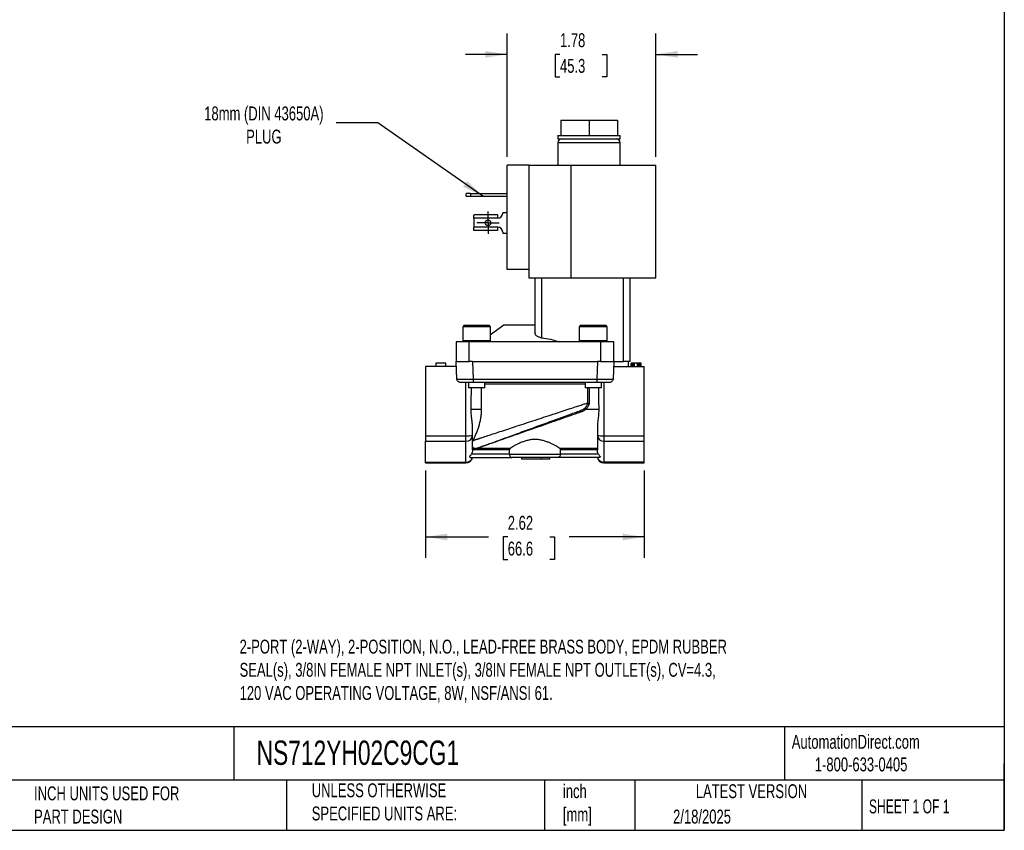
# Model space of a CAD drawing. Header units: inches. Extents: x 0.5 to 21.5, y 0.5 to 16.5.
# Tile 2 of 3: x 9.7 to 21.5, y 0.5 to 10.2. Entities that reach past the tile are written whole.
import ezdxf

# ---------------------------------------------------------------- set-up
doc = ezdxf.new("R2010")
doc.units = ezdxf.units.IN
doc.header["$LTSCALE"] = 2
doc.header["$MEASUREMENT"] = 0
doc.linetypes.add('SLD-Center', pattern=[0.75, 0.6, -0.05, 0.05, -0.05])
doc.linetypes.add('SLD-Solid', pattern=[0])
doc.layers.add('CENTER', color=40, linetype='SLD-Center')
doc.layers.add('DIMENSIONS', color=140, linetype='SLD-Solid', lineweight=25)
doc.layers.add('TEXT', color=140, linetype='SLD-Solid', lineweight=25)
doc.styles.add('SLDTEXTSTYLE0', font='TXT', dxfattribs={"width": 0.7})
doc.styles.add('SLDTEXTSTYLE1', font='TXT', dxfattribs={"width": 0.65})
doc.dimstyles.new('SLDDIMSTYLE1', dxfattribs={"dimtxt": 0.169922, "dimasz": 0.26, "dimexe": 0, "dimexo": 0.0625, "dimgap": 0.04248, "dimtad": 0, "dimtih": 1, "dimtoh": 1, "dimrnd": 1e-09, "dimzin": 12, "dimdsep": 46, "dimtxsty": 'SLDTEXTSTYLE0', "dimsah": 1, "dimcen": 0.09, "dimadec": 0, "dimazin": 3, "dimtfac": 1, "dimtmove": 0, "dimatfit": 0, "dimfxl": 0, "dimfrac": 2, "dimtolj": 1, "dimtzin": 12, "dimarcsym": 0})
doc.dimstyles.new('SLDDIMSTYLE2', dxfattribs={"dimtxt": 0.169922, "dimasz": 0.26, "dimexe": 0, "dimexo": 0.0625, "dimgap": 0.04248, "dimtad": 0, "dimtih": 1, "dimtoh": 1, "dimrnd": 1e-09, "dimzin": 12, "dimdsep": 46, "dimtxsty": 'SLDTEXTSTYLE0', "dimsah": 1, "dimcen": 0.09, "dimadec": 0, "dimazin": 3, "dimtfac": 1, "dimtofl": 0, "dimtmove": 0, "dimatfit": 3, "dimfxl": 0, "dimfrac": 2, "dimtolj": 1, "dimtzin": 12, "dimarcsym": 0})
doc.dimstyles.new('SLDDIMSTYLE4', dxfattribs={"dimtxt": 0.18, "dimasz": 0.26, "dimexe": 0, "dimexo": 0.0625, "dimgap": 0, "dimtad": 0, "dimtih": 1, "dimtoh": 1, "dimdec": 0, "dimrnd": 1e-09, "dimzin": 0, "dimdsep": 46, "dimtxsty": 'Standard', "dimsah": 1, "dimcen": 0.09, "dimadec": 0, "dimazin": 0, "dimtfac": 0.26, "dimtdec": 0, "dimtofl": 0, "dimtmove": 0, "dimatfit": 3, "dimfxl": 0, "dimfrac": 2, "dimtolj": 1, "dimtzin": 0, "dimarcsym": 0})

# ---------------------------------------------------------------- blocks, each defined once
blk = doc.blocks.new('_D_5')
at = {"layer": 'DIMENSIONS'}
for p, q in [((15.54, 8.573), (15.54, 10.051)), ((17.322, 8.573), (17.322, 10.051)), ((15.54, 9.801), (15.04, 9.801)), ((16.173, 9.801), (16.116, 9.801)), ((16.116, 9.801), (16.116, 9.531)), ((16.678, 9.801), (16.735, 9.801)), ((16.735, 9.801), (16.735, 9.531)), ((17.322, 9.801), (17.822, 9.801)), ((16.116, 9.531), (16.173, 9.531)), ((16.735, 9.531), (16.678, 9.531))]:
    blk.add_line(p, q, dxfattribs=at)
for points in [[(15.54, 9.801), (15.28, 9.841), (15.28, 9.761)], [(17.322, 9.801), (17.582, 9.761), (17.582, 9.841)]]:
    blk.add_solid(points, dxfattribs=at)
at = {"layer": 'DIMENSIONS', "char_height": 0.1667, "attachment_point": 1, "style": 'SLDTEXTSTYLE0'}
for s, insert in [('1.78', (16.173, 10.054)), ('45.3', (16.173, 9.746))]:
    blk.add_mtext(s, dxfattribs=dict(at, insert=insert))
blk = doc.blocks.new('_D_6')
at = {"layer": 'DIMENSIONS'}
for p, q in [((14.562, 4.813), (14.562, 3.766)), ((17.184, 4.813), (17.184, 3.766)), ((14.562, 4.016), (15.317, 4.016)), ((15.547, 4.016), (15.49, 4.016)), ((15.49, 4.016), (15.49, 3.746)), ((16.052, 4.016), (16.109, 4.016)), ((16.109, 4.016), (16.109, 3.746)), ((17.184, 4.016), (16.282, 4.016)), ((15.49, 3.746), (15.547, 3.746)), ((16.109, 3.746), (16.052, 3.746))]:
    blk.add_line(p, q, dxfattribs=at)
for points in [[(14.562, 4.016), (14.822, 3.976), (14.822, 4.056)], [(17.184, 4.016), (16.924, 4.056), (16.924, 3.976)]]:
    blk.add_solid(points, dxfattribs=at)
at = {"layer": 'DIMENSIONS', "char_height": 0.1667, "attachment_point": 1, "style": 'SLDTEXTSTYLE0'}
for s, insert in [('2.62', (15.547, 4.269)), ('66.6', (15.547, 3.96))]:
    blk.add_mtext(s, dxfattribs=dict(at, insert=insert))
blk = doc.blocks.new('SW_CENTERMARKSYMBOL_2')
at = {"layer": 'CENTER', "color": 0}
for p, q in [((0, 0.1), (0, 0.1335)), ((-0.1, 0), (-0.1335, 0)), ((0, 0), (-0.1, 0)), ((0, 0), (0, 0.1)), ((0, 0), (0, -0.1)), ((0, 0), (0.1, 0)), ((0.1, 0), (0.1335, 0)), ((0, -0.1), (0, -0.1335))]:
    blk.add_line(p, q, dxfattribs=at)

msp = doc.modelspace()

# ---------------------------------------------------------------- linework, layer by layer
for p, q in [((16.182, 9.013), (16.182, 8.827)), ((16.182, 9.013), (16.522, 9.013)), ((16.522, 9.013), (16.522, 8.827)), ((16.522, 9.013), (16.863, 9.013)), ((16.863, 9.013), (16.863, 8.827)), ((16.149, 8.827), (16.149, 8.79)), ((16.149, 8.827), (16.182, 8.827)), ((16.149, 8.79), (16.895, 8.79)), ((16.149, 8.74), (16.149, 8.473)), ((16.895, 8.74), (16.149, 8.74)), ((16.182, 8.827), (16.22, 8.827)), ((16.22, 8.827), (16.484, 8.827)), ((16.484, 8.827), (16.522, 8.827)), ((16.522, 8.827), (16.561, 8.827)), ((16.561, 8.827), (16.825, 8.827)), ((16.825, 8.827), (16.863, 8.827)), ((16.863, 8.827), (16.895, 8.827)), ((16.895, 8.79), (16.895, 8.827)), ((16.895, 8.473), (16.895, 8.74)), ((15.54, 7.223), (15.54, 8.473)), ((15.8, 8.473), (15.54, 8.473)), ((15.8, 8.473), (15.8, 7.223)), ((15.8, 8.473), (16.302, 8.473)), ((16.302, 8.473), (16.302, 7.123)), ((16.302, 8.473), (17.322, 8.473)), ((17.322, 7.123), (17.322, 8.473)), ((15.049, 8.1), (15.049, 8.132)), ((15.099, 8.132), (15.049, 8.132)), ((15.049, 8.1), (15.099, 8.1)), ((15.099, 8.132), (15.54, 8.132)), ((15.099, 8.132), (15.099, 8.1)), ((15.099, 8.1), (15.54, 8.1)), ((15.14, 7.836), (15.14, 7.874)), ((15.14, 7.836), (15.14, 7.729)), ((15.426, 7.836), (15.14, 7.836)), ((15.426, 7.877), (15.148, 7.877)), ((15.426, 7.836), (15.426, 7.877)), ((15.486, 7.907), (15.486, 7.896)), ((15.486, 7.907), (15.54, 7.907)), ((15.426, 7.729), (15.14, 7.729)), ((15.14, 7.691), (15.14, 7.729)), ((15.426, 7.688), (15.148, 7.688)), ((15.426, 7.688), (15.426, 7.729)), ((15.486, 7.669), (15.486, 7.657)), ((15.486, 7.657), (15.54, 7.657)), ((15.8, 7.223), (15.54, 7.223)), ((15.8, 7.223), (15.8, 7.123)), ((15.8, 7.123), (16.302, 7.123)), ((15.873, 7.123), (15.873, 6.466)), ((15.952, 7.123), (15.952, 6.404)), ((16.302, 7.123), (17.322, 7.123)), ((16.936, 6.119), (16.936, 7.123)), ((17.015, 6.119), (17.015, 7.123)), ((15.023, 6.553), (15.007, 6.536)), ((15.007, 6.536), (15.007, 6.372)), ((15.174, 6.536), (15.007, 6.536)), ((15.023, 6.553), (15.174, 6.553)), ((15.174, 6.553), (15.325, 6.553)), ((15.341, 6.536), (15.174, 6.536)), ((15.341, 6.536), (15.325, 6.553)), ((15.499, 6.553), (15.341, 6.437)), ((15.341, 6.372), (15.341, 6.536)), ((15.873, 6.553), (15.499, 6.553)), ((16.421, 6.553), (16.404, 6.536)), ((16.404, 6.536), (16.404, 6.372)), ((16.572, 6.536), (16.404, 6.536)), ((16.421, 6.553), (16.572, 6.553)), ((16.572, 6.553), (16.722, 6.553)), ((16.739, 6.536), (16.572, 6.536)), ((16.739, 6.536), (16.722, 6.553)), ((16.739, 6.372), (16.739, 6.536)), ((14.928, 6.356), (14.928, 6.119)), ((15.085, 6.356), (14.928, 6.356)), ((15.007, 6.372), (15.023, 6.356)), ((15.007, 6.372), (15.174, 6.372)), ((15.085, 6.119), (15.085, 6.356)), ((16.66, 6.356), (15.085, 6.356)), ((15.174, 6.372), (15.341, 6.372)), ((15.325, 6.356), (15.341, 6.372)), ((16.404, 6.372), (16.421, 6.356)), ((16.404, 6.372), (16.572, 6.372)), ((16.572, 6.372), (16.739, 6.372)), ((16.66, 6.356), (16.66, 6.119)), ((16.818, 6.356), (16.66, 6.356)), ((16.722, 6.356), (16.739, 6.372)), ((16.818, 6.119), (16.818, 6.356)), ((14.562, 6.06), (14.562, 5.23)), ((14.93, 6.06), (14.562, 6.06)), ((14.804, 6.1), (14.686, 6.1)), ((14.686, 6.1), (14.686, 6.06)), ((14.804, 6.06), (14.804, 6.1)), ((14.935, 5.909), (14.928, 6.119)), ((14.928, 6.119), (15.085, 6.119)), ((15.125, 6.119), (15.085, 6.119)), ((15.125, 6.119), (15.132, 5.909)), ((15.125, 6.119), (16.621, 6.119)), ((16.621, 6.119), (16.614, 5.909)), ((16.66, 6.119), (16.621, 6.119)), ((16.66, 6.119), (16.818, 6.119)), ((16.818, 6.119), (16.81, 5.909)), ((16.816, 6.06), (17.184, 6.06)), ((16.818, 6.119), (16.936, 6.119)), ((17.015, 6.119), (16.936, 6.119)), ((16.993, 6.06), (16.995, 6.119)), ((17.026, 6.06), (17.026, 6.1)), ((17.029, 6.1), (17.026, 6.1)), ((17.029, 6.06), (17.029, 6.1)), ((17.034, 6.1), (17.029, 6.1)), ((17.034, 6.06), (17.034, 6.1)), ((17.044, 6.1), (17.034, 6.1)), ((17.044, 6.1), (17.044, 6.06)), ((17.054, 6.1), (17.044, 6.1)), ((17.054, 6.06), (17.054, 6.1)), ((17.067, 6.1), (17.054, 6.1)), ((17.067, 6.06), (17.067, 6.1)), ((17.104, 6.1), (17.067, 6.1)), ((17.104, 6.06), (17.104, 6.1)), ((17.117, 6.1), (17.104, 6.1)), ((17.117, 6.06), (17.117, 6.1)), ((17.127, 6.1), (17.117, 6.1)), ((17.127, 6.06), (17.127, 6.1)), ((17.137, 6.1), (17.127, 6.1)), ((17.137, 6.06), (17.137, 6.1)), ((17.142, 6.1), (17.137, 6.1)), ((17.142, 6.06), (17.142, 6.1)), ((17.145, 6.1), (17.142, 6.1)), ((17.145, 6.06), (17.145, 6.1)), ((17.184, 5.23), (17.184, 6.06)), ((15.132, 5.909), (16.614, 5.909)), ((15.046, 5.23), (15.046, 5.871)), ((15.076, 5.871), (15.076, 5.805)), ((15.272, 5.805), (15.076, 5.805)), ((15.132, 5.871), (16.614, 5.871)), ((15.233, 5.549), (15.233, 5.805)), ((15.272, 5.805), (15.272, 5.871)), ((15.272, 5.852), (16.473, 5.852)), ((16.473, 5.871), (16.473, 5.805)), ((16.67, 5.805), (16.473, 5.805)), ((16.507, 5.625), (16.507, 5.805)), ((16.522, 5.805), (16.522, 5.625)), ((16.614, 5.873), (16.614, 5.871)), ((16.67, 5.805), (16.67, 5.871)), ((16.7, 5.871), (16.7, 5.23)), ((15.108, 5.549), (15.233, 5.549)), ((16.485, 5.549), (16.637, 5.549)), ((16.419, 5.531), (16.427, 5.534)), ((15.125, 5.232), (15.125, 5.328)), ((16.621, 5.328), (16.621, 5.232)), ((14.562, 5.23), (15.046, 5.23)), ((14.562, 5.23), (14.562, 5.163)), ((15.046, 5.163), (15.046, 5.23)), ((15.125, 5.151), (15.125, 5.232)), ((16.621, 5.232), (16.621, 5.121)), ((16.7, 5.23), (17.184, 5.23)), ((16.7, 5.23), (16.7, 5.163)), ((17.184, 5.163), (17.184, 5.23)), ((14.562, 5.163), (15.046, 5.163)), ((14.562, 4.913), (14.562, 5.163)), ((15.046, 4.913), (15.046, 5.163)), ((15.125, 5.061), (15.125, 5.096)), ((15.125, 5.08), (15.136, 5.08)), ((15.136, 5.08), (15.136, 5.062)), ((15.185, 5.08), (15.575, 5.08)), ((15.185, 5.062), (15.185, 5.08)), ((16.171, 5.08), (16.621, 5.08)), ((16.7, 5.163), (17.184, 5.163)), ((16.7, 5.163), (16.7, 4.913)), ((17.184, 4.913), (17.184, 5.163)), ((15.098, 4.97), (15.595, 4.97)), ((15.568, 5.009), (15.111, 5.009)), ((15.136, 5.062), (15.125, 5.062)), ((15.568, 5.062), (15.185, 5.062)), ((15.568, 5.009), (15.568, 5.062)), ((15.568, 5.009), (16.178, 5.009)), ((15.715, 4.95), (15.715, 4.97)), ((15.952, 4.95), (15.952, 4.97)), ((16.05, 4.95), (16.05, 4.97)), ((16.648, 4.97), (16.151, 4.97)), ((16.178, 5.009), (16.178, 5.062)), ((16.621, 5.062), (16.178, 5.062)), ((16.635, 5.009), (16.178, 5.009)), ((14.562, 4.913), (15.046, 4.913)), ((14.562, 4.903), (14.562, 4.913)), ((14.562, 4.903), (15.046, 4.903)), ((15.046, 4.903), (15.046, 4.913)), ((15.952, 4.95), (15.715, 4.95)), ((16.05, 4.95), (15.952, 4.95)), ((17.184, 4.913), (16.7, 4.913)), ((16.7, 4.913), (16.7, 4.903)), ((16.7, 4.903), (17.184, 4.903)), ((17.184, 4.903), (17.184, 4.913))]:
    msp.add_line(p, q)
msp.add_circle((15.311, 7.782), 0.0335)
for centre, radius, start, end in [((16.199, 8.74), 0.05, 90, 180), ((16.845, 8.74), 0.05, 0, 90), ((15.426, 7.896), 0.06, 270, 0), ((15.426, 7.669), 0.06, 0, 90), ((15.066, 6.359), 1.129, 269.0014, 272.9983), ((15.051, 5.237), 0.0741, 266.262, 355.6957), ((16.68, 6.359), 1.129, 267.0017, 270.9986), ((16.695, 5.237), 0.0741, 184.3043, 273.738), ((15.046, 4.982), 0.0787, 270, 351.302), ((15.05, 4.99), 0.0764, 267.2103, 344.9392), ((16.7, 4.982), 0.0787, 188.698, 270), ((16.696, 4.99), 0.0764, 195.0608, 272.7897)]:
    msp.add_arc(centre, radius, start, end)
for points in [[(15.14, 7.874), (15.143, 7.876), (15.146, 7.877), (15.148, 7.877)], [(15.148, 7.688), (15.146, 7.688), (15.143, 7.689), (15.14, 7.691)], [(15.952, 6.404), (16.025, 6.396), (16.096, 6.379), (16.166, 6.356)], [(16.507, 5.625), (16.51, 5.625), (16.516, 5.625), (16.522, 5.625)], [(15.131, 5.173), (15.129, 5.168), (15.127, 5.164), (15.125, 5.159)], [(15.125, 5.096), (15.125, 5.097), (15.125, 5.097), (15.125, 5.098)], [(15.192, 5.085), (15.194, 5.085), (15.196, 5.085), (15.198, 5.085)], [(16.621, 5.121), (16.621, 5.101), (16.621, 5.081), (16.621, 5.061)], [(15.185, 5.062), (15.169, 5.058), (15.152, 5.058), (15.136, 5.062)]]:
    msp.add_open_spline(points, degree=3)
for points, knots in [([(15.952, 6.404), (15.946, 6.404), (15.94, 6.405), (15.929, 6.408), (15.924, 6.41), (15.914, 6.414), (15.909, 6.416), (15.901, 6.421), (15.897, 6.424), (15.89, 6.429), (15.887, 6.432), (15.882, 6.439), (15.88, 6.442), (15.875, 6.452), (15.873, 6.459), (15.873, 6.466)], [0, 0, 0, 0, 0.125, 0.125, 0.25, 0.25, 0.375, 0.375, 0.5, 0.5, 0.625, 0.625, 0.75, 0.75, 1, 1, 1, 1]), ([(14.935, 5.909), (14.935, 5.909), (14.935, 5.909), (14.936, 5.909), (14.937, 5.909), (14.939, 5.909), (14.94, 5.909), (14.942, 5.909), (14.945, 5.909), (14.948, 5.909), (14.951, 5.909), (14.955, 5.909), (14.958, 5.909), (14.963, 5.909), (14.967, 5.909), (14.972, 5.909), (14.977, 5.909), (14.982, 5.909), (14.987, 5.909), (14.995, 5.909), (15.005, 5.909), (15.018, 5.909), (15.032, 5.909), (15.047, 5.909), (15.063, 5.909), (15.079, 5.909), (15.096, 5.909), (15.114, 5.909), (15.126, 5.909), (15.132, 5.909)], [0, 0, 0, 0, 0.029247, 0.058321, 0.087222, 0.115951, 0.144507, 0.17289, 0.201101, 0.22914, 0.257006, 0.284701, 0.312222, 0.339572, 0.36675, 0.393756, 0.420589, 0.447251, 0.473741, 0.50006, 0.552858, 0.606343, 0.660515, 0.715374, 0.770921, 0.827157, 0.884082, 0.941696, 1, 1, 1, 1]), ([(14.968, 5.873), (14.965, 5.873), (14.957, 5.874), (14.947, 5.882), (14.938, 5.894), (14.936, 5.904), (14.935, 5.909)], [0, 0, 0, 0, 0.152946, 0.435297, 0.717649, 1, 1, 1, 1]), ([(15.132, 5.909), (15.132, 5.899), (15.132, 5.89), (15.132, 5.876), (15.132, 5.871), (15.132, 5.871)], [0, 0, 0, 0, 0.5, 0.5, 1, 1, 1, 1]), ([(16.614, 5.909), (16.617, 5.909), (16.623, 5.909), (16.632, 5.909), (16.641, 5.909), (16.649, 5.909), (16.658, 5.909), (16.666, 5.909), (16.675, 5.909), (16.683, 5.909), (16.691, 5.909), (16.699, 5.909), (16.706, 5.909), (16.714, 5.909), (16.721, 5.909), (16.728, 5.909), (16.734, 5.909), (16.741, 5.909), (16.747, 5.909), (16.755, 5.909), (16.764, 5.909), (16.774, 5.909), (16.783, 5.909), (16.791, 5.909), (16.798, 5.909), (16.803, 5.909), (16.807, 5.909), (16.81, 5.909), (16.81, 5.909), (16.81, 5.909)], [0, 0, 0, 0, 0.029247, 0.058321, 0.087222, 0.115951, 0.144507, 0.17289, 0.201101, 0.22914, 0.257006, 0.284701, 0.312222, 0.339572, 0.36675, 0.393756, 0.420589, 0.447251, 0.473741, 0.50006, 0.552858, 0.606343, 0.660515, 0.715374, 0.770921, 0.827157, 0.884082, 0.941696, 1, 1, 1, 1]), ([(16.614, 5.909), (16.614, 5.904), (16.614, 5.894), (16.614, 5.882), (16.614, 5.874), (16.614, 5.873), (16.614, 5.873)], [0, 0, 0, 0, 0.282348, 0.564695, 0.847043, 1, 1, 1, 1]), ([(16.81, 5.909), (16.81, 5.904), (16.808, 5.894), (16.799, 5.882), (16.788, 5.874), (16.781, 5.873), (16.778, 5.873)], [0, 0, 0, 0, 0.282359, 0.564718, 0.847076, 1, 1, 1, 1]), ([(14.968, 5.872), (14.969, 5.872), (14.97, 5.872), (14.982, 5.872), (14.999, 5.872), (15.021, 5.872), (15.046, 5.872), (15.074, 5.872), (15.103, 5.872), (15.122, 5.872), (15.132, 5.872)], [0, 0, 0, 0, 0.1386533, 0.2733715, 0.4042087, 0.5311501, 0.6541999, 0.7733526, 0.8886126, 1, 1, 1, 1]), ([(14.975, 5.871), (14.975, 5.871), (14.979, 5.871), (14.995, 5.871), (15.006, 5.871), (15.035, 5.871), (15.053, 5.871), (15.091, 5.871), (15.111, 5.871), (15.132, 5.871)], [0, 0, 0, 0, 0.25, 0.25, 0.5, 0.5, 0.75, 0.75, 1, 1, 1, 1]), ([(15.108, 5.549), (15.109, 5.608), (15.11, 5.693), (15.111, 5.778), (15.111, 5.805)], [0, 0, 0, 0, 0.69039, 1, 1, 1, 1]), ([(16.614, 5.872), (16.624, 5.872), (16.646, 5.872), (16.677, 5.872), (16.706, 5.872), (16.731, 5.872), (16.751, 5.872), (16.766, 5.872), (16.776, 5.872), (16.777, 5.872), (16.778, 5.872)], [0, 0, 0, 0, 0.125028, 0.250014, 0.375008, 0.500001, 0.624994, 0.749988, 0.874977, 1, 1, 1, 1]), ([(16.614, 5.871), (16.634, 5.871), (16.655, 5.871), (16.693, 5.871), (16.71, 5.871), (16.74, 5.871), (16.751, 5.871), (16.767, 5.871), (16.771, 5.871), (16.771, 5.871)], [0, 0, 0, 0, 0.25, 0.25, 0.5, 0.5, 0.75, 0.75, 1, 1, 1, 1]), ([(16.634, 5.805), (16.635, 5.763), (16.636, 5.678), (16.637, 5.592), (16.637, 5.549)], [0, 0, 0, 0, 0.487383, 1, 1, 1, 1]), ([(15.125, 5.328), (15.125, 5.345), (15.124, 5.363), (15.12, 5.398), (15.118, 5.417), (15.113, 5.454), (15.111, 5.472), (15.109, 5.51), (15.108, 5.529), (15.108, 5.549)], [0, 0, 0, 0, 0.25, 0.25, 0.5, 0.5, 0.75, 0.75, 1, 1, 1, 1]), ([(15.131, 5.173), (15.133, 5.173), (15.138, 5.175), (15.145, 5.177), (15.153, 5.18), (15.161, 5.183), (15.17, 5.185), (15.178, 5.188), (15.188, 5.191), (15.197, 5.194), (15.207, 5.198), (15.218, 5.201), (15.229, 5.205), (15.257, 5.214), (15.308, 5.231), (15.387, 5.257), (15.476, 5.286), (15.567, 5.316), (15.666, 5.349), (15.768, 5.382), (15.874, 5.417), (15.979, 5.451), (16.081, 5.485), (16.18, 5.517), (16.271, 5.547), (16.34, 5.57), (16.385, 5.584), (16.412, 5.593), (16.438, 5.602), (16.462, 5.61), (16.485, 5.617), (16.5, 5.622), (16.507, 5.625)], [0, 0, 0, 0, 0.010123, 0.020299, 0.030529, 0.040814, 0.051153, 0.061547, 0.071996, 0.082502, 0.093063, 0.103681, 0.114356, 0.125088, 0.185982, 0.250087, 0.31002, 0.375089, 0.43238, 0.500095, 0.562597, 0.625093, 0.69275, 0.75006, 0.815077, 0.874996, 0.896686, 0.918032, 0.939034, 0.959695, 0.980016, 1, 1, 1, 1]), ([(15.131, 5.173), (15.142, 5.195), (15.154, 5.22), (15.172, 5.262), (15.178, 5.276), (15.189, 5.306), (15.194, 5.322), (15.209, 5.37), (15.218, 5.403), (15.227, 5.456), (15.229, 5.475), (15.232, 5.511), (15.233, 5.53), (15.233, 5.549)], [0, 0, 0, 0, 0.25, 0.25, 0.375, 0.375, 0.5, 0.5, 0.75, 0.75, 0.875, 0.875, 1, 1, 1, 1]), ([(16.485, 5.549), (16.484, 5.547), (16.48, 5.544), (16.475, 5.54), (16.469, 5.536), (16.463, 5.532), (16.455, 5.527), (16.442, 5.52), (16.431, 5.516), (16.426, 5.514)], [0, 0, 0, 0, 0.0980334, 0.1968399, 0.2966036, 0.3975035, 0.4997126, 0.7472257, 1, 1, 1, 1]), ([(16.427, 5.534), (16.431, 5.536), (16.437, 5.539), (16.444, 5.542), (16.455, 5.549), (16.465, 5.556), (16.473, 5.562)], [0, 0, 0, 0, 0.246189, 0.364402, 0.427508, 1, 1, 1, 1]), ([(16.473, 5.562), (16.474, 5.564), (16.478, 5.567), (16.482, 5.571), (16.486, 5.576), (16.49, 5.581), (16.493, 5.585), (16.497, 5.591), (16.501, 5.598), (16.504, 5.607), (16.506, 5.616), (16.507, 5.622), (16.507, 5.625)], [0, 0, 0, 0, 0.092836, 0.181994, 0.267368, 0.348871, 0.426432, 0.500007, 0.634335, 0.762317, 0.884106, 1, 1, 1, 1]), ([(16.485, 5.549), (16.483, 5.552), (16.48, 5.555), (16.475, 5.56), (16.474, 5.561), (16.473, 5.562)], [0, 0, 0, 0, 0.5, 0.5, 1, 1, 1, 1]), ([(16.522, 5.625), (16.522, 5.623), (16.522, 5.618), (16.521, 5.612), (16.52, 5.607), (16.519, 5.601), (16.517, 5.595), (16.514, 5.589), (16.511, 5.581), (16.505, 5.571), (16.496, 5.559), (16.489, 5.552), (16.485, 5.549)], [0, 0, 0, 0, 0.069301, 0.138751, 0.208701, 0.279494, 0.351461, 0.424918, 0.500161, 0.66116, 0.827019, 1, 1, 1, 1]), ([(16.637, 5.549), (16.638, 5.529), (16.637, 5.51), (16.634, 5.473), (16.632, 5.454), (16.628, 5.417), (16.626, 5.399), (16.622, 5.363), (16.621, 5.345), (16.621, 5.328)], [0, 0, 0, 0, 0.25, 0.25, 0.5, 0.5, 0.75, 0.75, 1, 1, 1, 1]), ([(15.192, 5.085), (15.207, 5.09), (15.232, 5.099), (15.297, 5.123), (15.337, 5.137), (15.429, 5.171), (15.481, 5.19), (15.592, 5.23), (15.652, 5.252), (15.775, 5.297), (15.838, 5.32), (15.965, 5.366), (16.029, 5.389), (16.151, 5.434), (16.211, 5.456), (16.322, 5.496), (16.374, 5.515), (16.419, 5.531)], [0, 0, 0, 0, 0.125, 0.125, 0.25, 0.25, 0.375, 0.375, 0.5, 0.5, 0.625, 0.625, 0.75, 0.75, 0.875, 0.875, 1, 1, 1, 1]), ([(16.426, 5.514), (16.414, 5.51), (16.39, 5.502), (16.356, 5.49), (16.324, 5.479), (16.294, 5.468), (16.246, 5.451), (16.184, 5.429), (16.073, 5.391), (15.941, 5.344), (15.778, 5.288), (15.625, 5.234), (15.496, 5.189), (15.401, 5.155), (15.343, 5.135), (15.304, 5.122), (15.279, 5.113), (15.256, 5.105), (15.235, 5.098), (15.216, 5.091), (15.204, 5.087), (15.198, 5.085)], [0, 0, 0, 0, 0.028258, 0.054912, 0.079964, 0.103413, 0.125258, 0.190639, 0.250497, 0.38446, 0.500857, 0.635662, 0.750885, 0.816633, 0.875641, 0.899056, 0.921363, 0.942582, 0.962741, 0.981868, 1, 1, 1, 1]), ([(16.419, 5.531), (16.419, 5.531), (16.419, 5.531), (16.42, 5.529), (16.421, 5.528), (16.422, 5.525), (16.423, 5.523), (16.424, 5.519), (16.425, 5.516), (16.426, 5.514)], [0, 0, 0, 0, 0.25, 0.25, 0.5, 0.5, 0.75, 0.75, 1, 1, 1, 1]), ([(15.125, 5.098), (15.125, 5.103), (15.124, 5.109), (15.124, 5.122), (15.124, 5.126), (15.125, 5.135), (15.125, 5.138), (15.125, 5.144), (15.125, 5.147), (15.125, 5.151)], [0, 0, 0, 0, 0.5, 0.5, 0.75, 0.75, 0.875, 0.875, 1, 1, 1, 1]), ([(15.125, 5.098), (15.126, 5.096), (15.126, 5.094), (15.128, 5.092), (15.128, 5.091), (15.129, 5.09), (15.129, 5.089), (15.13, 5.089), (15.13, 5.089), (15.13, 5.088), (15.13, 5.088), (15.13, 5.088), (15.131, 5.087), (15.132, 5.087), (15.133, 5.086), (15.133, 5.085), (15.134, 5.085), (15.134, 5.085), (15.134, 5.084), (15.134, 5.084), (15.136, 5.083), (15.138, 5.082), (15.141, 5.081)], [0, 0, 0, 0, 0.25, 0.25, 0.375, 0.375, 0.4375, 0.46875, 0.484375, 0.492188, 0.492188, 0.5, 0.5, 0.625, 0.625, 0.6875, 0.71875, 0.734375, 0.734375, 0.75, 0.75, 1, 1, 1, 1]), ([(15.136, 5.08), (15.135, 5.081), (15.133, 5.081), (15.131, 5.083), (15.129, 5.084), (15.127, 5.085), (15.126, 5.086), (15.125, 5.087)], [0, 0, 0, 0, 0.177876, 0.366242, 0.565718, 0.776824, 1, 1, 1, 1]), ([(15.141, 5.081), (15.14, 5.081), (15.138, 5.081), (15.137, 5.081), (15.136, 5.08)], [0, 0, 0, 0, 0.50001, 1, 1, 1, 1]), ([(15.136, 5.062), (15.136, 5.063), (15.136, 5.064), (15.137, 5.066), (15.138, 5.069), (15.138, 5.072), (15.139, 5.075), (15.14, 5.078), (15.14, 5.079), (15.14, 5.08), (15.141, 5.081), (15.141, 5.081)], [0, 0, 0, 0, 0.086187, 0.163402, 0.231602, 0.385245, 0.504935, 0.643592, 0.840248, 0.924854, 1, 1, 1, 1]), ([(15.141, 5.081), (15.142, 5.08), (15.145, 5.08), (15.15, 5.079), (15.155, 5.078), (15.161, 5.078), (15.17, 5.079), (15.176, 5.08), (15.18, 5.081)], [0, 0, 0, 0, 0.115825, 0.238121, 0.366425, 0.500209, 0.703896, 1, 1, 1, 1]), ([(15.18, 5.081), (15.182, 5.081), (15.186, 5.083), (15.19, 5.084), (15.192, 5.085)], [0, 0, 0, 0, 0.499975, 1, 1, 1, 1]), ([(15.185, 5.08), (15.184, 5.081), (15.183, 5.081), (15.182, 5.081), (15.181, 5.081), (15.18, 5.081), (15.18, 5.081)], [0, 0, 0, 0, 0.256882, 0.499961, 0.743097, 1, 1, 1, 1]), ([(15.18, 5.081), (15.18, 5.081), (15.18, 5.081), (15.18, 5.08), (15.18, 5.079), (15.181, 5.077), (15.182, 5.074), (15.182, 5.071), (15.183, 5.068), (15.184, 5.065), (15.184, 5.063), (15.185, 5.062)], [0, 0, 0, 0, 0.0736776, 0.1526058, 0.2497712, 0.3694437, 0.5835086, 0.6819442, 0.7975198, 0.8815918, 1, 1, 1, 1]), ([(15.198, 5.085), (15.196, 5.084), (15.192, 5.082), (15.187, 5.081), (15.185, 5.08)], [0, 0, 0, 0, 0.533065, 1, 1, 1, 1]), ([(15.575, 5.08), (15.573, 5.079), (15.571, 5.077), (15.569, 5.07), (15.568, 5.066), (15.568, 5.062)], [0, 0, 0, 0, 0.5, 0.5, 1, 1, 1, 1]), ([(15.575, 5.08), (15.589, 5.089), (15.606, 5.1), (15.636, 5.117), (15.647, 5.123), (15.67, 5.135), (15.682, 5.141), (15.708, 5.152), (15.721, 5.157), (15.749, 5.167), (15.764, 5.172), (15.794, 5.179), (15.809, 5.183), (15.841, 5.187), (15.857, 5.188), (15.889, 5.188), (15.905, 5.187), (15.937, 5.183), (15.952, 5.179), (15.982, 5.172), (15.997, 5.167), (16.025, 5.157), (16.038, 5.152), (16.063, 5.141), (16.075, 5.135), (16.098, 5.123), (16.109, 5.117), (16.14, 5.1), (16.157, 5.089), (16.171, 5.08)], [0, 0, 0, 0, 0.125, 0.125, 0.1875, 0.1875, 0.25, 0.25, 0.3125, 0.3125, 0.375, 0.375, 0.4375, 0.4375, 0.5, 0.5, 0.5625, 0.5625, 0.625, 0.625, 0.6875, 0.6875, 0.75, 0.75, 0.8125, 0.8125, 0.875, 0.875, 1, 1, 1, 1]), ([(16.178, 5.062), (16.178, 5.066), (16.177, 5.07), (16.175, 5.077), (16.173, 5.079), (16.171, 5.08)], [0, 0, 0, 0, 0.5, 0.5, 1, 1, 1, 1]), ([(15.098, 4.97), (15.095, 4.97), (15.093, 4.971), (15.091, 4.974), (15.091, 4.976), (15.092, 4.979), (15.093, 4.981), (15.095, 4.984), (15.096, 4.987), (15.099, 4.991), (15.1, 4.993), (15.105, 5), (15.108, 5.004), (15.111, 5.009)], [0, 0, 0, 0, 0.25, 0.25, 0.375, 0.375, 0.5, 0.5, 0.625, 0.625, 0.75, 0.75, 1, 1, 1, 1]), ([(15.125, 5.061), (15.125, 5.052), (15.124, 5.042), (15.119, 5.025), (15.115, 5.017), (15.111, 5.009)], [0, 0, 0, 0, 0.5, 0.5, 1, 1, 1, 1]), ([(15.568, 5.009), (15.568, 5.006), (15.568, 5.004), (15.569, 4.998), (15.57, 4.995), (15.572, 4.988), (15.574, 4.984), (15.582, 4.973), (15.588, 4.97), (15.595, 4.97)], [0, 0, 0, 0, 0.125, 0.125, 0.25, 0.25, 0.5, 0.5, 1, 1, 1, 1]), ([(16.151, 4.97), (16.146, 4.97), (16.137, 4.97), (16.124, 4.97), (16.117, 4.97), (16.114, 4.97), (16.112, 4.97), (16.111, 4.97), (16.091, 4.97), (16.069, 4.97), (16.03, 4.97), (16.011, 4.97), (15.986, 4.97), (15.973, 4.97), (15.968, 4.97), (15.964, 4.97), (15.962, 4.97), (15.932, 4.97), (15.903, 4.97), (15.858, 4.97), (15.836, 4.97), (15.811, 4.97), (15.798, 4.97), (15.793, 4.97), (15.789, 4.97), (15.787, 4.97), (15.756, 4.97), (15.728, 4.97), (15.69, 4.97), (15.672, 4.97), (15.653, 4.97), (15.645, 4.97), (15.641, 4.97), (15.639, 4.97), (15.637, 4.97), (15.618, 4.97), (15.605, 4.97), (15.595, 4.97)], [0, 0, 0, 0, 0.0625, 0.09375, 0.109375, 0.117188, 0.117188, 0.125, 0.125, 0.25, 0.25, 0.3125, 0.34375, 0.359375, 0.367187, 0.367187, 0.375, 0.375, 0.5, 0.5, 0.5625, 0.59375, 0.609375, 0.617187, 0.617187, 0.625, 0.625, 0.75, 0.75, 0.8125, 0.84375, 0.859375, 0.867187, 0.867187, 0.875, 0.875, 1, 1, 1, 1]), ([(16.178, 5.009), (16.178, 5.006), (16.178, 5.004), (16.177, 4.998), (16.176, 4.995), (16.174, 4.988), (16.172, 4.984), (16.164, 4.973), (16.158, 4.97), (16.151, 4.97)], [0, 0, 0, 0, 0.125, 0.125, 0.25, 0.25, 0.5, 0.5, 1, 1, 1, 1]), ([(16.635, 5.009), (16.63, 5.017), (16.627, 5.025), (16.622, 5.042), (16.621, 5.052), (16.621, 5.061)], [0, 0, 0, 0, 0.5, 0.5, 1, 1, 1, 1]), ([(16.635, 5.009), (16.638, 5.004), (16.641, 5), (16.647, 4.991), (16.65, 4.986), (16.653, 4.981), (16.654, 4.979), (16.654, 4.976), (16.654, 4.974), (16.653, 4.971), (16.651, 4.97), (16.648, 4.97)], [0, 0, 0, 0, 0.25, 0.25, 0.5, 0.5, 0.625, 0.625, 0.75, 0.75, 1, 1, 1, 1])]:
    msp.add_open_spline(points, degree=3, knots=knots)
at = {"layer": 'TEXT'}
for p, q in [((21.5, 16.5), (21.5, 0.5)), ((21.5, 1.742), (0.5, 1.742)), ((12.264, 1.742), (12.264, 1.1)), ((18.864, 1.742), (18.864, 1.1)), ((21.5, 0.5), (21.5, 1.3)), ((21.5, 1.1), (0.5, 1.1)), ((12.896, 1.1), (12.896, 0.5)), ((15.986, 1.1), (15.986, 0.5)), ((17.072, 1.1), (17.072, 0.5)), ((19.791, 1.1), (19.791, 0.5)), ((0.5, 0.5), (21.5, 0.5))]:
    msp.add_line(p, q, dxfattribs=at)

# ---------------------------------------------------------------- block references
at = {"layer": 'CENTER'}
msp.add_blockref('SW_CENTERMARKSYMBOL_2', (15.311, 7.782), dxfattribs=at)

# ---------------------------------------------------------------- texts
at = {"layer": 'TEXT'}
for s, insert, char_height, attachment_point, style in [('18mm (DIN 43650A)^JPLUG', (12.623, 9.176), 0.16667, 2, 'SLDTEXTSTYLE0'), ('2-PORT (2-WAY), 2-POSITION, N.O., LEAD-FREE BRASS BODY, EPDM RUBBER ^JSEAL(s), 3/8IN FEMALE NPT INLET(s), 3/8IN FEMALE NPT OUTLET(s), CV=4.3, ^J120 VAC OPERATING VOLTAGE, 8W, NSF/ANSI 61.', (12.332, 2.785), 0.166667, 1, 'SLDTEXTSTYLE0'), ('AutomationDirect.com', (18.952, 1.644), 0.16667, 1, 'SLDTEXTSTYLE0'), ('NS712YH02C9CG1', (12.536, 1.576), 0.29167, 1, 'SLDTEXTSTYLE0'), ('1-800-633-0405', (19.228, 1.373), 0.16667, 1, 'SLDTEXTSTYLE0'), ('UNLESS OTHERWISE ^JSPECIFIED UNITS ARE:', (13.197, 1.063), 0.16667, 1, 'SLDTEXTSTYLE0'), ('inch^J[mm]', (16.208, 1.052), 0.1667, 1, 'SLDTEXTSTYLE0'), ('INCH UNITS USED FOR ^JPART DESIGN', (9.868, 1.026), 0.16667, 1, 'SLDTEXTSTYLE0'), ('LATEST VERSION', (18.469, 1.052), 0.16667, 2, 'SLDTEXTSTYLE0'), ('SHEET 1 OF 1', (19.877, 0.87), 0.16667, 1, 'SLDTEXTSTYLE1'), ('2/18/2025', (17.529, 0.748), 0.1667, 1, 'SLDTEXTSTYLE0')]:
    msp.add_mtext(s, dxfattribs=dict(at, insert=insert, char_height=char_height, attachment_point=attachment_point, style=style))

# ---------------------------------------------------------------- dimensions: what is measured, and where the dimension line sits
at = {"layer": 'DIMENSIONS'}
for base, p1, p2, dimstyle, picture, middle in [((17.322, 9.801), (15.54, 8.473), (17.322, 8.473), 'SLDDIMSTYLE1', '_D_5', (16.425, 9.801)), ((17.184, 4.016), (14.562, 4.913), (17.184, 4.913), 'SLDDIMSTYLE2', '_D_6', (15.799, 4.016))]:
    dim = msp.add_linear_dim(base=base, p1=p1, p2=p2, dimstyle=dimstyle, dxfattribs=at)
    dim.commit()
    dim.dimension.update_dxf_attribs({"geometry": picture, "text_midpoint": middle, "dimtype": 160})

# ---------------------------------------------------------------- leaders
at = {"layer": 'TEXT'}
msp.add_leader([(15.249, 8.1), (13.988, 8.978), (13.488, 8.978)], dimstyle='SLDDIMSTYLE4', dxfattribs=at)

doc.saveas('drawing.dxf')
